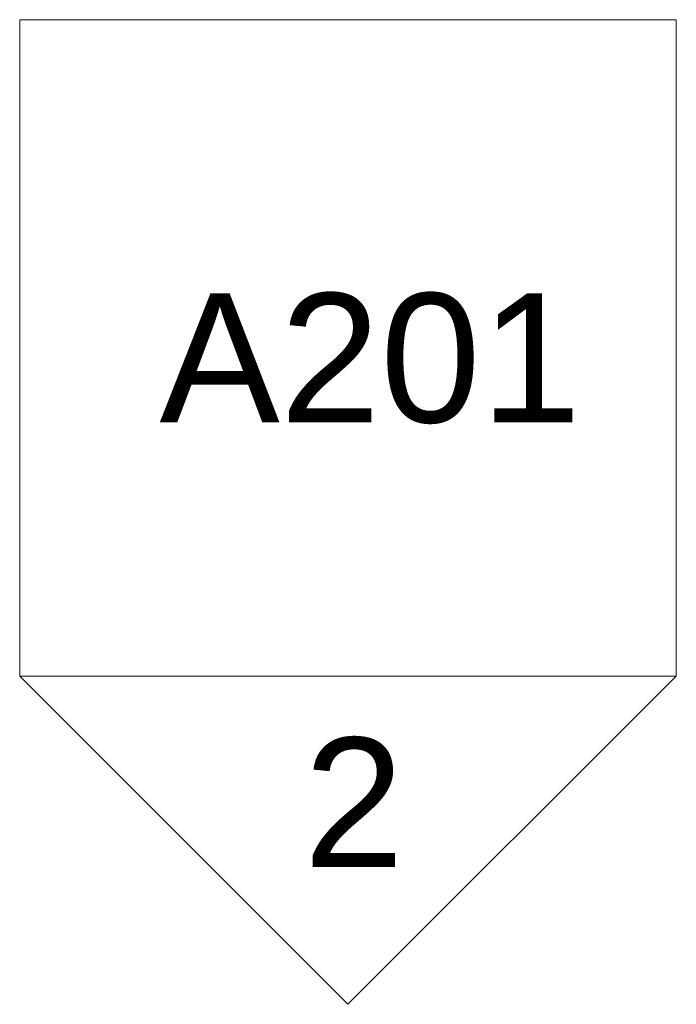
# Model space of a CAD drawing. Header units: inches. Extents: x -1040 to 1117, y -1039 to 1039.
# Tile 11 of 12: x 42 to 102, y 949 to 1039. Entities that reach past the tile are written whole.
import ezdxf

# ---------------------------------------------------------------- set-up
doc = ezdxf.new("R2010")
doc.units = ezdxf.units.IN
doc.header["$MEASUREMENT"] = 0
doc.layers.add('G-ANNO-SYMB', color=111, linetype='Continuous', lineweight=9)
doc.styles.add('Arial', font='arial.ttf', dxfattribs={"height": 11.811024})

# ---------------------------------------------------------------- blocks, each defined once
blk = doc.blocks.new('Elevation - Detail Number-142915-Main Floor')
at = {"layer": 'G-ANNO-SYMB'}
for p, q in [((-0.25, -0.25), (-0.25, 0.25)), ((-0.25, 0.25), (0.25, 0.25)), ((0.25, 0.25), (0.25, -0.25)), ((0.25, -0.25), (-0.25, -0.25))]:
    blk.add_line(p, q, dxfattribs=at)
blk = doc.blocks.new('Elevation - Detail Number-142644-Main Floor')
at = {"layer": 'G-ANNO-SYMB'}
for p, q in [((0, 0.25), (-0.25, 0)), ((0.25, 0), (0, 0.25)), ((-0.25, 0), (0.25, 0))]:
    blk.add_line(p, q, dxfattribs=at)

msp = doc.modelspace()

# ---------------------------------------------------------------- block references
at = {"layer": 'G-ANNO-SYMB', "xscale": 120, "yscale": 120, "zscale": 120}
msp.add_blockref('Elevation - Detail Number-142915-Main Floor', (72.006, 1009.257), dxfattribs=at)
at = {"layer": 'G-ANNO-SYMB', "extrusion": (0, 0, -1), "xscale": 120, "yscale": 120, "zscale": 120, "rotation": 180}
msp.add_blockref('Elevation - Detail Number-142644-Main Floor', (-72.006, 979.257), dxfattribs=at)

# ---------------------------------------------------------------- texts
at = {"layer": 'G-ANNO-SYMB', "char_height": 11.811, "attachment_point": 1, "style": 'Arial'}
for s, insert, width in [('A201', (54.775, 1014.254), 46.2075), ('2', (67.953, 973.627), 10.98375)]:
    msp.add_mtext(s, dxfattribs=dict(at, insert=insert, width=width))

doc.saveas('drawing.dxf')
